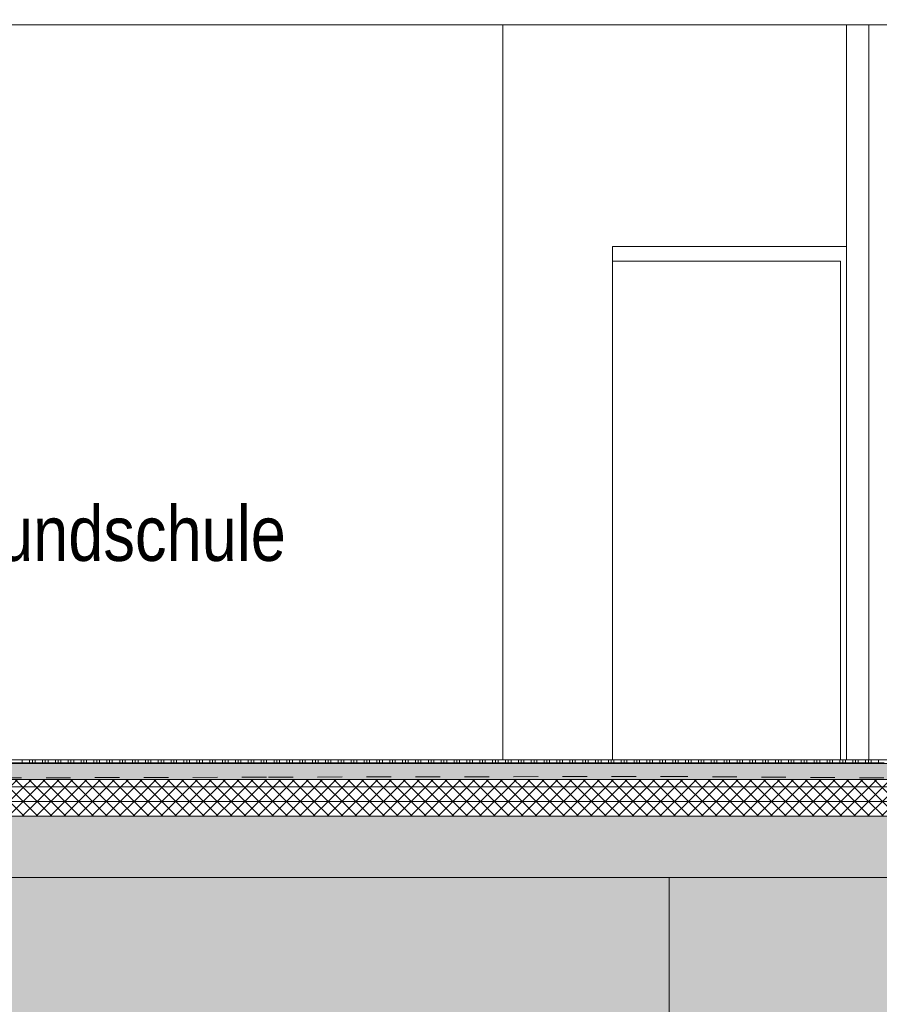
# Model space of a CAD drawing. Header units: metres. Extents: x 0 to 334, y 0 to 60.
# Tile 36 of 72: x 88.19 to 91.7, y 11.92 to 15.94. Entities that reach past the tile are written whole.
import ezdxf

# ---------------------------------------------------------------- set-up
doc = ezdxf.new("R2010")
doc.units = ezdxf.units.M
doc.header["$MEASUREMENT"] = 0
doc.linetypes.add('Strichlinie_ eng', pattern=[0.115, 0.075, -0.04])
for name, color, linetype in [('00 Linien_Kreise_Splines', 7, 'Continuous'), ('00 Schraffuren', 7, 'Continuous'), ('10 Wand außen', 7, 'Continuous'), ('60 Gelände neu', 7, 'Continuous'), ('90 Allgemein Hinweise', 7, 'Continuous'), ('94 Genehmigungsplanung Bemaßung', 7, 'Continuous'), ('Neubau_10 Stütze Stahl', 7, 'Continuous'), ('Neubau_10 Wand außen', 7, 'Continuous'), ('Neubau_20 Abhangdecke', 7, 'Continuous'), ('Neubau_20 Bodenaufbau', 7, 'Continuous'), ('Neubau_20 Fundament_Bodenplatte', 7, 'Continuous'), ('Neubau_90 Allgemein Beschriftung', 7, 'Continuous'), ('Neubau_94 Genehmigungsplanung Bemaßung', 7, 'Continuous')]:
    doc.layers.add(name, color=color, linetype=linetype)
doc.styles.add('ERSTELLTER_STIL_1', font='ARIALN.TTF')
doc.linetypes.add('Wolke', pattern='A,0,[6,995_ARC_301 ERW_SC_A1_2607011.Shx,S=0.015817,R=0,X=-0.000255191,Y=0.048578],-1.9835,0', length=1.9835)
doc.dimstyles.new('ERSTELLTER_STIL__1', dxfattribs={"dimtxt": 0.175, "dimasz": 0.095143, "dimexe": 0.18, "dimexo": 0.0625, "dimgap": 0, "dimtad": 1, "dimzin": 0, "dimdsep": 46, "dimtxsty": 'ERSTELLTER_STIL_1', "dimblk": 'ARROWHEAD_6', "dimblk1": 'ARROWHEAD_6', "dimblk2": 'ARROWHEAD_6', "dimcen": 0.09, "dimse1": 1, "dimse2": 1, "dimclrd": 7, "dimclre": 7, "dimclrt": 7, "dimazin": 0, "dimtfac": 1, "dimtdec": 4, "dimtmove": 0, "dimatfit": 3, "dimfxl": 1, "dimtolj": 1, "dimtzin": 0, "dimarcsym": 0})
pattern_1 = [(45, (111.51342, 12.92067), (-0.02828427, 0.02828427), []), (135, (111.51342, 12.92067), (0.02828427, 0.02828427), [])]

# ---------------------------------------------------------------- blocks, each defined once
blk = doc.blocks.new('*X31', base_point=(111.5134, 12.9207))
at = {"layer": 'Neubau_20 Bodenaufbau', "color": 7, "linetype": 'Continuous', "lineweight": 13}
for p, q in [((88.1509, 12.9094), (88.2034, 12.9094)), ((88.2034, 12.9207), (88.2034, 12.9057)), ((88.2034, 12.9094), (88.2559, 12.9094)), ((88.2334, 12.9207), (88.2334, 12.9057)), ((88.2447, 12.9207), (88.2447, 12.9057)), ((88.2559, 12.9207), (88.2559, 12.9057)), ((88.2559, 12.9094), (88.3084, 12.9094)), ((88.2859, 12.9207), (88.2859, 12.9057)), ((88.2972, 12.9207), (88.2972, 12.9057)), ((88.3084, 12.9207), (88.3084, 12.9057)), ((88.3084, 12.9094), (88.3609, 12.9094)), ((88.3384, 12.9207), (88.3384, 12.9057)), ((88.3497, 12.9207), (88.3497, 12.9057)), ((88.3609, 12.9207), (88.3609, 12.9057)), ((88.3609, 12.9094), (88.4134, 12.9094)), ((88.3909, 12.9207), (88.3909, 12.9057)), ((88.4022, 12.9207), (88.4022, 12.9057)), ((88.4134, 12.9207), (88.4134, 12.9057)), ((88.4134, 12.9094), (88.4659, 12.9094)), ((88.4434, 12.9207), (88.4434, 12.9057)), ((88.4547, 12.9207), (88.4547, 12.9057)), ((88.4659, 12.9207), (88.4659, 12.9057)), ((88.4659, 12.9094), (88.5184, 12.9094)), ((88.4959, 12.9207), (88.4959, 12.9057)), ((88.5072, 12.9207), (88.5072, 12.9057)), ((88.5184, 12.9207), (88.5184, 12.9057)), ((88.5184, 12.9094), (88.5709, 12.9094)), ((88.5484, 12.9207), (88.5484, 12.9057)), ((88.5597, 12.9207), (88.5597, 12.9057)), ((88.5709, 12.9207), (88.5709, 12.9057)), ((88.5709, 12.9094), (88.6234, 12.9094)), ((88.6009, 12.9207), (88.6009, 12.9057)), ((88.6122, 12.9207), (88.6122, 12.9057)), ((88.6234, 12.9207), (88.6234, 12.9057)), ((88.6234, 12.9094), (88.6759, 12.9094)), ((88.6534, 12.9207), (88.6534, 12.9057)), ((88.6647, 12.9207), (88.6647, 12.9057)), ((88.6759, 12.9207), (88.6759, 12.9057)), ((88.6759, 12.9094), (88.7284, 12.9094)), ((88.7059, 12.9207), (88.7059, 12.9057)), ((88.7172, 12.9207), (88.7172, 12.9057)), ((88.7284, 12.9207), (88.7284, 12.9057)), ((88.7284, 12.9094), (88.7809, 12.9094)), ((88.7584, 12.9207), (88.7584, 12.9057)), ((88.7697, 12.9207), (88.7697, 12.9057)), ((88.7809, 12.9207), (88.7809, 12.9057)), ((88.7809, 12.9094), (88.8334, 12.9094)), ((88.8109, 12.9207), (88.8109, 12.9057)), ((88.8222, 12.9207), (88.8222, 12.9057)), ((88.8334, 12.9207), (88.8334, 12.9057)), ((88.8334, 12.9094), (88.8859, 12.9094)), ((88.8634, 12.9207), (88.8634, 12.9057)), ((88.8747, 12.9207), (88.8747, 12.9057)), ((88.8859, 12.9207), (88.8859, 12.9057)), ((88.8859, 12.9094), (88.9384, 12.9094)), ((88.9159, 12.9207), (88.9159, 12.9057)), ((88.9272, 12.9207), (88.9272, 12.9057)), ((88.9384, 12.9207), (88.9384, 12.9057)), ((88.9384, 12.9094), (88.9909, 12.9094)), ((88.9684, 12.9207), (88.9684, 12.9057)), ((88.9797, 12.9207), (88.9797, 12.9057)), ((88.9909, 12.9207), (88.9909, 12.9057)), ((88.9909, 12.9094), (89.0434, 12.9094)), ((89.0209, 12.9207), (89.0209, 12.9057)), ((89.0322, 12.9207), (89.0322, 12.9057)), ((89.0434, 12.9207), (89.0434, 12.9057)), ((89.0434, 12.9094), (89.0959, 12.9094)), ((89.0734, 12.9207), (89.0734, 12.9057)), ((89.0847, 12.9207), (89.0847, 12.9057)), ((89.0959, 12.9207), (89.0959, 12.9057)), ((89.0959, 12.9094), (89.1484, 12.9094)), ((89.1259, 12.9207), (89.1259, 12.9057)), ((89.1372, 12.9207), (89.1372, 12.9057)), ((89.1484, 12.9207), (89.1484, 12.9057)), ((89.1484, 12.9094), (89.2009, 12.9094)), ((89.1784, 12.9207), (89.1784, 12.9057)), ((89.1897, 12.9207), (89.1897, 12.9057)), ((89.2009, 12.9207), (89.2009, 12.9057)), ((89.2009, 12.9094), (89.2534, 12.9094)), ((89.2309, 12.9207), (89.2309, 12.9057)), ((89.2422, 12.9207), (89.2422, 12.9057)), ((89.2534, 12.9207), (89.2534, 12.9057)), ((89.2534, 12.9094), (89.3059, 12.9094)), ((89.2834, 12.9207), (89.2834, 12.9057)), ((89.2947, 12.9207), (89.2947, 12.9057)), ((89.3059, 12.9207), (89.3059, 12.9057)), ((89.3059, 12.9094), (89.3584, 12.9094)), ((89.3359, 12.9207), (89.3359, 12.9057)), ((89.3472, 12.9207), (89.3472, 12.9057)), ((89.3584, 12.9207), (89.3584, 12.9057)), ((89.3584, 12.9094), (89.4109, 12.9094)), ((89.3884, 12.9207), (89.3884, 12.9057)), ((89.3997, 12.9207), (89.3997, 12.9057)), ((89.4109, 12.9207), (89.4109, 12.9057)), ((89.4109, 12.9094), (89.4634, 12.9094)), ((89.4409, 12.9207), (89.4409, 12.9057)), ((89.4522, 12.9207), (89.4522, 12.9057)), ((89.4634, 12.9207), (89.4634, 12.9057)), ((89.4634, 12.9094), (89.5159, 12.9094)), ((89.4934, 12.9207), (89.4934, 12.9057)), ((89.5047, 12.9207), (89.5047, 12.9057)), ((89.5159, 12.9207), (89.5159, 12.9057)), ((89.5159, 12.9094), (89.5684, 12.9094)), ((89.5459, 12.9207), (89.5459, 12.9057)), ((89.5572, 12.9207), (89.5572, 12.9057)), ((89.5684, 12.9207), (89.5684, 12.9057)), ((89.5684, 12.9094), (89.6209, 12.9094)), ((89.5984, 12.9207), (89.5984, 12.9057)), ((89.6097, 12.9207), (89.6097, 12.9057)), ((89.6209, 12.9207), (89.6209, 12.9057)), ((89.6209, 12.9094), (89.6734, 12.9094)), ((89.6509, 12.9207), (89.6509, 12.9057)), ((89.6622, 12.9207), (89.6622, 12.9057)), ((89.6734, 12.9207), (89.6734, 12.9057)), ((89.6734, 12.9094), (89.7259, 12.9094)), ((89.7034, 12.9207), (89.7034, 12.9057)), ((89.7147, 12.9207), (89.7147, 12.9057)), ((89.7259, 12.9207), (89.7259, 12.9057)), ((89.7259, 12.9094), (89.7784, 12.9094)), ((89.7559, 12.9207), (89.7559, 12.9057)), ((89.7672, 12.9207), (89.7672, 12.9057)), ((89.7784, 12.9207), (89.7784, 12.9057)), ((89.7784, 12.9094), (89.8309, 12.9094)), ((89.8084, 12.9207), (89.8084, 12.9057)), ((89.8197, 12.9207), (89.8197, 12.9057)), ((89.8309, 12.9207), (89.8309, 12.9057)), ((89.8309, 12.9094), (89.8834, 12.9094)), ((89.8609, 12.9207), (89.8609, 12.9057)), ((89.8722, 12.9207), (89.8722, 12.9057)), ((89.8834, 12.9207), (89.8834, 12.9057)), ((89.8834, 12.9094), (89.9359, 12.9094)), ((89.9134, 12.9207), (89.9134, 12.9057)), ((89.9247, 12.9207), (89.9247, 12.9057)), ((89.9359, 12.9207), (89.9359, 12.9057)), ((89.9359, 12.9094), (89.9884, 12.9094)), ((89.9659, 12.9207), (89.9659, 12.9057)), ((89.9772, 12.9207), (89.9772, 12.9057)), ((89.9884, 12.9207), (89.9884, 12.9057)), ((89.9884, 12.9094), (90.0409, 12.9094)), ((90.0184, 12.9207), (90.0184, 12.9057)), ((90.0297, 12.9207), (90.0297, 12.9057)), ((90.0409, 12.9207), (90.0409, 12.9057)), ((90.0409, 12.9094), (90.0934, 12.9094)), ((90.0709, 12.9207), (90.0709, 12.9057)), ((90.0822, 12.9207), (90.0822, 12.9057)), ((90.0934, 12.9207), (90.0934, 12.9057)), ((90.0934, 12.9094), (90.1459, 12.9094)), ((90.1234, 12.9207), (90.1234, 12.9057)), ((90.1347, 12.9207), (90.1347, 12.9057)), ((90.1459, 12.9207), (90.1459, 12.9057)), ((90.1459, 12.9094), (90.1984, 12.9094)), ((90.1759, 12.9207), (90.1759, 12.9057)), ((90.1872, 12.9207), (90.1872, 12.9057)), ((90.1984, 12.9207), (90.1984, 12.9057)), ((90.1984, 12.9094), (90.2509, 12.9094)), ((90.2284, 12.9207), (90.2284, 12.9057)), ((90.2397, 12.9207), (90.2397, 12.9057)), ((90.2509, 12.9207), (90.2509, 12.9057)), ((90.2509, 12.9094), (90.3034, 12.9094)), ((90.2809, 12.9207), (90.2809, 12.9057)), ((90.2922, 12.9207), (90.2922, 12.9057)), ((90.3034, 12.9207), (90.3034, 12.9057)), ((90.3034, 12.9094), (90.3559, 12.9094)), ((90.3334, 12.9207), (90.3334, 12.9057)), ((90.3447, 12.9207), (90.3447, 12.9057)), ((90.3559, 12.9207), (90.3559, 12.9057)), ((90.3559, 12.9094), (90.4084, 12.9094)), ((90.3859, 12.9207), (90.3859, 12.9057)), ((90.3972, 12.9207), (90.3972, 12.9057)), ((90.4084, 12.9207), (90.4084, 12.9057)), ((90.4084, 12.9094), (90.4609, 12.9094)), ((90.4384, 12.9207), (90.4384, 12.9057)), ((90.4497, 12.9207), (90.4497, 12.9057)), ((90.4609, 12.9207), (90.4609, 12.9057)), ((90.4609, 12.9094), (90.5134, 12.9094)), ((90.4909, 12.9207), (90.4909, 12.9057)), ((90.5022, 12.9207), (90.5022, 12.9057)), ((90.5134, 12.9207), (90.5134, 12.9057)), ((90.5134, 12.9094), (90.5659, 12.9094)), ((90.5434, 12.9207), (90.5434, 12.9057)), ((90.5547, 12.9207), (90.5547, 12.9057)), ((90.5659, 12.9207), (90.5659, 12.9057)), ((90.5659, 12.9094), (90.6184, 12.9094)), ((90.5959, 12.9207), (90.5959, 12.9057)), ((90.6072, 12.9207), (90.6072, 12.9057)), ((90.6184, 12.9207), (90.6184, 12.9057)), ((90.6184, 12.9094), (90.6709, 12.9094)), ((90.6484, 12.9207), (90.6484, 12.9057)), ((90.6597, 12.9207), (90.6597, 12.9057)), ((90.6709, 12.9207), (90.6709, 12.9057)), ((90.6709, 12.9094), (90.7234, 12.9094)), ((90.7009, 12.9207), (90.7009, 12.9057)), ((90.7122, 12.9207), (90.7122, 12.9057)), ((90.7234, 12.9207), (90.7234, 12.9057)), ((90.7234, 12.9094), (90.7759, 12.9094)), ((90.7534, 12.9207), (90.7534, 12.9057)), ((90.7647, 12.9207), (90.7647, 12.9057)), ((90.7759, 12.9207), (90.7759, 12.9057)), ((90.7759, 12.9094), (90.8284, 12.9094)), ((90.8059, 12.9207), (90.8059, 12.9057)), ((90.8172, 12.9207), (90.8172, 12.9057)), ((90.8284, 12.9207), (90.8284, 12.9057)), ((90.8284, 12.9094), (90.8809, 12.9094)), ((90.8584, 12.9207), (90.8584, 12.9057)), ((90.8697, 12.9207), (90.8697, 12.9057)), ((90.8809, 12.9207), (90.8809, 12.9057)), ((90.8809, 12.9094), (90.9334, 12.9094)), ((90.9109, 12.9207), (90.9109, 12.9057)), ((90.9222, 12.9207), (90.9222, 12.9057)), ((90.9334, 12.9207), (90.9334, 12.9057)), ((90.9334, 12.9094), (90.9859, 12.9094)), ((90.9634, 12.9207), (90.9634, 12.9057)), ((90.9747, 12.9207), (90.9747, 12.9057)), ((90.9859, 12.9207), (90.9859, 12.9057)), ((90.9859, 12.9094), (91.0384, 12.9094)), ((91.0159, 12.9207), (91.0159, 12.9057)), ((91.0272, 12.9207), (91.0272, 12.9057)), ((91.0384, 12.9207), (91.0384, 12.9057)), ((91.0384, 12.9094), (91.0909, 12.9094)), ((91.0684, 12.9207), (91.0684, 12.9057)), ((91.0797, 12.9207), (91.0797, 12.9057)), ((91.0909, 12.9207), (91.0909, 12.9057)), ((91.0909, 12.9094), (91.1434, 12.9094)), ((91.1209, 12.9207), (91.1209, 12.9057)), ((91.1322, 12.9207), (91.1322, 12.9057)), ((91.1434, 12.9207), (91.1434, 12.9057)), ((91.1434, 12.9094), (91.1959, 12.9094)), ((91.1734, 12.9207), (91.1734, 12.9057)), ((91.1847, 12.9207), (91.1847, 12.9057)), ((91.1959, 12.9207), (91.1959, 12.9057)), ((91.1959, 12.9094), (91.2484, 12.9094)), ((91.2259, 12.9207), (91.2259, 12.9057)), ((91.2372, 12.9207), (91.2372, 12.9057)), ((91.2484, 12.9207), (91.2484, 12.9057)), ((91.2484, 12.9094), (91.3009, 12.9094)), ((91.2784, 12.9207), (91.2784, 12.9057)), ((91.2897, 12.9207), (91.2897, 12.9057)), ((91.3009, 12.9207), (91.3009, 12.9057)), ((91.3009, 12.9094), (91.3534, 12.9094)), ((91.3309, 12.9207), (91.3309, 12.9057)), ((91.3422, 12.9207), (91.3422, 12.9057)), ((91.3534, 12.9207), (91.3534, 12.9057)), ((91.3534, 12.9094), (91.4059, 12.9094)), ((91.3834, 12.9207), (91.3834, 12.9057)), ((91.3947, 12.9207), (91.3947, 12.9057)), ((91.4059, 12.9207), (91.4059, 12.9057)), ((91.4059, 12.9094), (91.4584, 12.9094)), ((91.4359, 12.9207), (91.4359, 12.9057)), ((91.4472, 12.9207), (91.4472, 12.9057)), ((91.4584, 12.9207), (91.4584, 12.9057)), ((91.4584, 12.9094), (91.5109, 12.9094)), ((91.4884, 12.9207), (91.4884, 12.9057)), ((91.4997, 12.9207), (91.4997, 12.9057)), ((91.5109, 12.9207), (91.5109, 12.9057)), ((91.5109, 12.9094), (91.5634, 12.9094)), ((91.5409, 12.9207), (91.5409, 12.9057)), ((91.5522, 12.9207), (91.5522, 12.9057)), ((91.5634, 12.9207), (91.5634, 12.9057)), ((91.5634, 12.9094), (91.6159, 12.9094)), ((91.5934, 12.9207), (91.5934, 12.9057)), ((91.6047, 12.9207), (91.6047, 12.9057)), ((91.6159, 12.9207), (91.6159, 12.9057)), ((91.6159, 12.9094), (91.6684, 12.9094)), ((91.6459, 12.9207), (91.6459, 12.9057)), ((91.6572, 12.9207), (91.6572, 12.9057)), ((91.6684, 12.9207), (91.6684, 12.9057)), ((91.6684, 12.9094), (91.7209, 12.9094)), ((91.6984, 12.9207), (91.6984, 12.9057))]:
    blk.add_line(p, q, dxfattribs=at)
blk = doc.blocks.new('*D74', base_point=(111.5134, 12.9207))
at = {"layer": '94 Genehmigungsplanung Bemaßung', "color": 7, "linetype": 'Continuous', "lineweight": 9}
for p, q in [((102.0466, 12.7407), (102.1468, 12.6406)), ((102.1906, 12.6907), (102.0028, 12.6907)), ((102.0967, 12.4407), (102.0967, 12.6907)), ((102.0466, 12.4907), (102.1468, 12.3906)), ((102.1906, 12.4407), (102.0028, 12.4407)), ((102.0967, 12.3656), (102.0967, 12.4407))]:
    blk.add_line(p, q, dxfattribs=at)
at = {"layer": '94 Genehmigungsplanung Bemaßung', "color": 7, "lineweight": 9, "insert": (102.0617, 12.1652), "char_height": 0.175, "attachment_point": 7, "rotation": 90, "style": 'ERSTELLTER_STIL_1'}
blk.add_mtext('\\A1;{\\pql;\\fArial Narrow|b0|i0|c0|p0;\\W1.000000;25}', dxfattribs=at)
blk = doc.blocks.new('ARROWHEAD_6')
at = {"color": 0, "linetype": 'Continuous', "lineweight": 0}
for p, q in [((-0.5, -0.5), (0.5, 0.5)), ((0, 0), (-1, 0))]:
    blk.add_line(p, q, dxfattribs=at)
blk = doc.blocks.new('*D79', base_point=(111.5134, 12.9207))
at = {"layer": 'Neubau_94 Genehmigungsplanung Bemaßung', "color": 7, "linetype": 'Continuous', "lineweight": 9}
for p, q in [((101.2466, 12.7407), (101.3468, 12.6406)), ((101.3906, 12.6907), (101.2028, 12.6907)), ((101.2967, 12.4407), (101.2967, 12.6907)), ((101.2466, 12.4907), (101.3468, 12.3906)), ((101.3906, 12.4407), (101.2028, 12.4407)), ((101.2967, 12.3656), (101.2967, 12.4407))]:
    blk.add_line(p, q, dxfattribs=at)
at = {"layer": 'Neubau_94 Genehmigungsplanung Bemaßung', "color": 7, "lineweight": 9, "insert": (101.2617, 12.1652), "char_height": 0.175, "attachment_point": 7, "rotation": 90, "style": 'ERSTELLTER_STIL_1'}
blk.add_mtext('\\A1;{\\pql;\\fArial Narrow|b0|i0|c0|p0;\\W1.000000;25}', dxfattribs=at)

msp = doc.modelspace()

# ---------------------------------------------------------------- hatches: boundary and pattern name
at = {"layer": '00 Schraffuren', "linetype": 'Continuous', "lineweight": 13, "true_color": 0x9f9f9f}
msp.add_hatch(color=253, dxfattribs=at).paths.add_polyline_path([(43.5717, 4.8209), (133.0445, 4.8206), (133.0445, 12.2257), (133.0445, 13.2774), (128.8945, 13.3407), (128.1162, 13.3407), (124.8005, 13.1801), (122.5567, 13.1167), (120.6956, 12.9753), (119.0417, 12.9207), (119.0417, 12.6907), (118.9547, 12.6907), (118.9547, 12.4407), (84.4101, 12.4407), (84.4101, 12.6907), (84.4101, 12.7807), (83.8738, 12.7807), (83.2646, 12.7807), (81.5003, 12.7401), (79.3877, 12.6806), (77.0803, 12.6031), (67.6876, 12.4055), (59.6786, 12.0893), (57.5937, 12.1571), (56.4639, 12.1693), (56.1593, 12.1528), (54.0125, 12.1477), (49.9115, 11.4539), (46.1219, 10.9207), (43.8402, 10.9207), (43.5717, 10.9207), (43.5717, 8.7669)])
at = {"layer": 'Neubau_20 Bodenaufbau', "linetype": 'Continuous', "lineweight": 0, "true_color": 0x000000}
h = msp.add_hatch(dxfattribs=at)
h.set_pattern_fill('Beton_unbewehrt_0001', color=18, style=0, pattern_type=2)
h.set_pattern_definition([(45, (111.51342, 12.92067), (-0.07071068, 0.07071068), [0.075, -0.025]), (45, (111.51342, 12.99138), (-0.07071068, 0.07071068), [0.075, -0.025])])
h.paths.add_polyline_path([(96.3543, 12.9057), (84.8431, 12.9057), (84.8431, 12.8407), (96.3543, 12.8407)])
at = {"layer": 'Neubau_20 Bodenaufbau', "linetype": 'Continuous', "lineweight": 9}
h = msp.add_hatch(dxfattribs=at)
h.set_pattern_fill('Dämmung_hart_1_0001', color=8, style=0, pattern_type=2)
h.set_pattern_definition(pattern_1)
h.paths.add_polyline_path([(96.3543, 12.8407), (84.8431, 12.8407), (84.8431, 12.8107), (96.3543, 12.8107)])
h = msp.add_hatch(dxfattribs=at)
h.set_pattern_fill('Dämmung_hart_1_0001', color=8, style=0, pattern_type=2)
h.set_pattern_definition(pattern_1)
h.paths.add_polyline_path([(84.5833, 12.7507), (118.7947, 12.7507), (118.7947, 12.8107), (118.5547, 12.8107), (108.1697, 12.8107), (107.9297, 12.8107), (96.6141, 12.8107), (96.3543, 12.8107), (84.8431, 12.8107), (84.5833, 12.8107)])
h = msp.add_hatch(dxfattribs=at)
h.set_pattern_fill('Dämmung_hart_1_0001', color=8, style=0, pattern_type=2)
h.set_pattern_definition(pattern_1)
h.paths.add_polyline_path([(84.5833, 12.6907), (118.7947, 12.6907), (118.7947, 12.7507), (84.5833, 12.7507)])
at = {"layer": 'Neubau_20 Fundament_Bodenplatte', "linetype": 'Continuous', "lineweight": 0, "true_color": 0x000000}
h = msp.add_hatch(dxfattribs=at)
h.set_pattern_fill('Beton_Stahlbeton_0001', color=18, style=0, pattern_type=2)
h.set_pattern_definition([(45, (111.51342, 12.92067), (-0.0848528, 0.0848528), []), (45, (111.471, 12.9631), (-0.0848528, 0.0848528), [0.09, -0.03])])
h.paths.add_polyline_path([(84.5833, 12.4407), (118.7947, 12.4407), (118.7947, 12.6907), (84.5833, 12.6907)])

# ---------------------------------------------------------------- linework, layer by layer
at = {"layer": '00 Linien_Kreise_Splines', "color": 76, "linetype": 'Strichlinie_ eng', "lineweight": 18, "true_color": 0x417e00}
msp.add_lwpolyline([(83.2646, 12.7807), (87.1002, 12.8438), (89.2091, 12.8507), (90.8206, 12.8534), (93.8291, 12.833), (97.3113, 12.8217), (98.7948, 12.8188), (100.5648, 12.8079), (105.0733, 12.9207), (107.9464, 13.0191), (109.6488, 13.1739), (115.8424, 13.3166), (118.704, 14.0971), (120.7139, 14.4311), (122.5567, 14.4467), (124.8005, 14.5022), (128.5346, 14.364), (132.6387, 13.5323)], dxfattribs=at)
at = {"layer": '00 Linien_Kreise_Splines', "color": 7, "linetype": 'Continuous', "lineweight": 9}
msp.add_lwpolyline([(54.0125, 12.1477), (56.1593, 12.1528), (56.4639, 12.1693), (57.5937, 12.1571), (59.6786, 12.0893), (67.6876, 12.4055), (77.0803, 12.6031), (79.3877, 12.6806), (83.2646, 12.7807), (84.4101, 12.7807), (84.4101, 12.6907), (84.4101, 12.4407), (118.9547, 12.4407), (118.9547, 12.6907), (119.0417, 12.6907), (119.0417, 12.9207), (120.6956, 12.9753), (122.5567, 13.1167), (124.8005, 13.1801), (128.0539, 13.3407), (128.8945, 13.3407), (133.0445, 13.2774)], dxfattribs=at)
at = {"layer": '00 Schraffuren', "color": 7, "linetype": 'Continuous', "lineweight": 9, "flags": 128}
msp.add_lwpolyline([(118.9547, 12.4407), (84.4101, 12.4407), (84.4101, 12.6907), (84.4101, 12.7807), (83.8738, 12.7807), (83.2646, 12.7807), (81.5003, 12.7401), (79.3877, 12.6806), (77.0803, 12.6031), (67.6876, 12.4055), (59.6786, 12.0893), (57.5937, 12.1571), (56.4639, 12.1693), (56.1593, 12.1528), (54.0125, 12.1477)], dxfattribs=at)
at = {"layer": '10 Wand außen', "color": 7, "linetype": 'Continuous', "lineweight": 13}
for p, q in [((90.6121, 12.9207), (90.6121, 15.0157)), ((90.6121, 15.0157), (91.5677, 15.0157))]:
    msp.add_line(p, q, dxfattribs=at)
at = {"layer": '10 Wand außen', "color": 7, "linetype": 'Continuous', "lineweight": 9}
for p, q in [((91.5432, 14.9557), (90.6121, 14.9557)), ((91.5432, 12.9207), (91.5432, 14.9557))]:
    msp.add_line(p, q, dxfattribs=at)
at = {"layer": '60 Gelände neu', "color": 66, "linetype": 'Continuous', "lineweight": 18, "true_color": 0x597e00}
msp.add_line((90.8435, 12.4407), (90.8435, 4.8207), dxfattribs=at)
at = {"layer": '90 Allgemein Hinweise', "color": 6, "linetype": 'Wolke', "lineweight": 18}
msp.add_ellipse((88.2497, 16.595), major_axis=(3.2624, 0.6421), ratio=0.122067, dxfattribs=at)
at = {"layer": 'Neubau_10 Stütze Stahl', "color": 7, "linetype": 'Continuous', "lineweight": 13}
for p, q in [((91.5677, 12.9207), (91.5677, 15.9207)), ((91.6595, 12.9207), (91.6595, 15.9207))]:
    msp.add_line(p, q, dxfattribs=at)
at = {"layer": 'Neubau_10 Wand außen', "color": 7, "linetype": 'Continuous', "lineweight": 13}
msp.add_line((90.165, 12.9207), (90.165, 15.9207), dxfattribs=at)
at = {"layer": 'Neubau_20 Abhangdecke', "color": 8, "linetype": 'Continuous', "lineweight": 9}
msp.add_line((93.2354, 15.9207), (84.8593, 15.9207), dxfattribs=at)
at = {"layer": 'Neubau_20 Bodenaufbau', "color": 7, "linetype": 'Continuous', "lineweight": 13}
for p, q in [((96.3543, 12.9057), (84.8431, 12.9057)), ((96.3381, 12.9207), (84.8593, 12.9207)), ((96.3543, 12.8407), (84.8431, 12.8407)), ((118.7947, 12.7507), (84.5833, 12.7507)), ((118.7947, 12.6907), (84.5833, 12.6907))]:
    msp.add_line(p, q, dxfattribs=at)
at = {"layer": 'Neubau_20 Bodenaufbau', "color": 7, "linetype": 'Continuous', "lineweight": 13, "flags": 128}
msp.add_lwpolyline([(118.7947, 12.8107), (118.5547, 12.8107), (108.1697, 12.8107), (107.9297, 12.8107), (96.6141, 12.8107), (96.3543, 12.8107), (84.8431, 12.8107), (84.5833, 12.8107)], dxfattribs=at)
at = {"layer": 'Neubau_20 Fundament_Bodenplatte', "color": 7, "linetype": 'Continuous', "lineweight": 9}
msp.add_line((118.7947, 12.4407), (84.5833, 12.4407), dxfattribs=at)

# ---------------------------------------------------------------- block references
at = {"layer": 'Neubau_20 Bodenaufbau', "lineweight": 0}
msp.add_blockref('*X31', (111.5134, 12.9207), dxfattribs=at)

# ---------------------------------------------------------------- texts
at = {"layer": 'Neubau_90 Allgemein Beschriftung', "color": 253, "linetype": 'Continuous', "lineweight": 13, "true_color": 0x9f9f9f, "insert": (85.8404, 13.958), "char_height": 0.225, "attachment_point": 1, "style": 'ERSTELLTER_STIL_1'}
msp.add_mtext('\\A1;{\\pql;\\fArial Narrow|b0|i0|c0|p0;\\W1.000000;0.43 Betreuende Grundschule}', dxfattribs=at)

# ---------------------------------------------------------------- dimensions: what is measured, and where the dimension line sits
at = {"layer": '94 Genehmigungsplanung Bemaßung', "color": 7, "linetype": 'Continuous', "lineweight": 9}
dim = msp.add_linear_dim(base=(102.0967, 12.6907), p1=(84.4101, 12.4407), p2=(93.7463, 12.6907), angle=90, dimstyle='ERSTELLTER_STIL__1', dxfattribs=at)
dim.commit()
dim.dimension.update_dxf_attribs({"geometry": '*D74', "text_midpoint": (101.9742, 12.2984), "dimtype": 160, "text_rotation": 90})
at = {"layer": 'Neubau_94 Genehmigungsplanung Bemaßung', "color": 7, "linetype": 'Continuous', "lineweight": 9}
dim = msp.add_linear_dim(base=(101.2967, 12.6907), p1=(84.4101, 12.4407), p2=(93.7463, 12.6907), angle=90, dimstyle='ERSTELLTER_STIL__1', dxfattribs=at)
dim.commit()
dim.dimension.update_dxf_attribs({"geometry": '*D79', "text_midpoint": (101.1742, 12.2984), "dimtype": 160, "text_rotation": 90})

doc.saveas('drawing.dxf')
